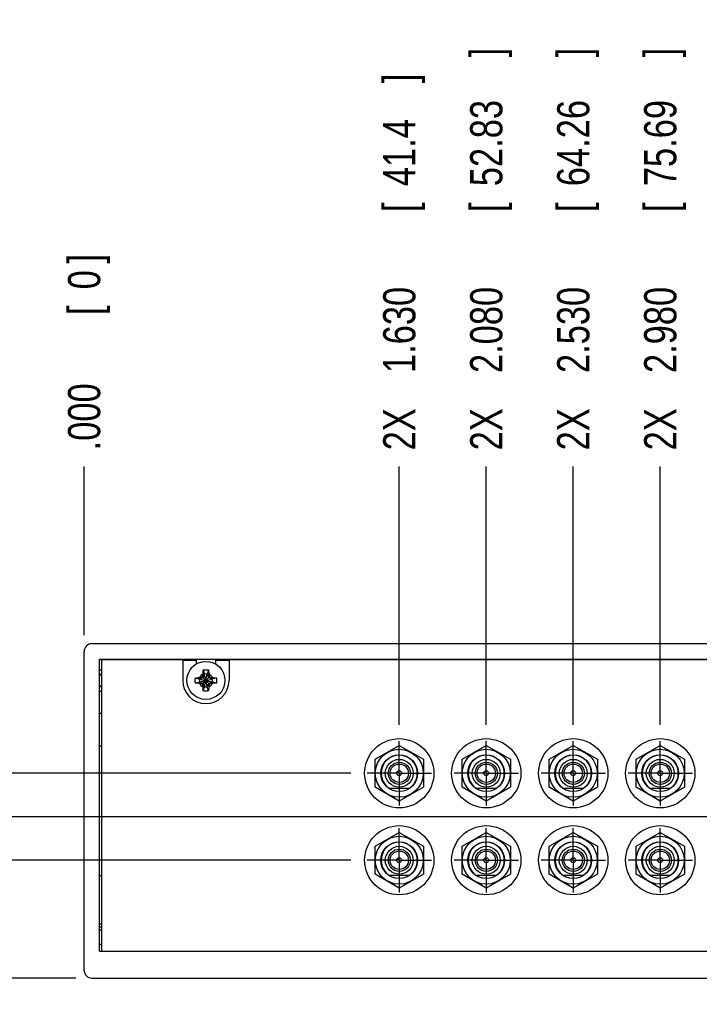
# Model space of a CAD drawing. Header units: inches. Extents: x 0 to 34, y 0 to 22.
# Tile 2 of 24: x 6.1 to 8.7, y 5.5 to 9.3. Entities that reach past the tile are written whole.
import ezdxf

# ---------------------------------------------------------------- set-up
doc = ezdxf.new("R2010")
doc.units = ezdxf.units.IN
doc.header["$LTSCALE"] = 1.87
doc.header["$MEASUREMENT"] = 0
doc.linetypes.add('CENTER', pattern=[0.6, 0.375, -0.075, 0.075, -0.075])
doc.layers.get('0').update_dxf_attribs({"linetype": 'CONTINUOUS'})
doc.layers.add('DEFAULT_1', color=7, linetype='CENTER')
doc.layers.add('DIMENSIONS', color=7, linetype='CONTINUOUS')
doc.styles.get("Standard").update_dxf_attribs({"font": 'txt', "width": 0.8})
doc.dimstyles.new('DIMSTYLE_2', dxfattribs={"dimtxt": 0.125, "dimasz": 0.18, "dimexe": 0.18, "dimexo": 0.0625, "dimgap": 0.09, "dimtad": 0, "dimtih": 1, "dimtoh": 1, "dimdec": 3, "dimlfac": 1.333333, "dimzin": 4, "dimdsep": 46, "dimtxsty": 'STANDARD', "dimblk": '_FILLED', "dimblk1": '_FILLED', "dimblk2": '_FILLED', "dimcen": 0.09, "dimadec": 0, "dimazin": 0, "dimtp": 0.01, "dimtm": 0.01, "dimtfac": 1, "dimtdec": 3, "dimtofl": 0, "dimtmove": 0, "dimatfit": 3, "dimldrblk": '_FILLED', "dimfxl": 1, "dimtolj": 1, "dimtzin": 4, "dimarcsym": 0})

# ---------------------------------------------------------------- blocks, each defined once
blk = doc.blocks.new('*D1')
at = {"layer": 'DIMENSIONS', "color": 2, "linetype": 'CONTINUOUS'}
blk.add_line((7.3912, 6.0645), (5.6688, 6.0645), dxfattribs=at)
at = {"layer": 'DIMENSIONS', "color": 2, "linetype": 'CONTINUOUS', "width": 0.8}
for s, p in [('8X ', (4.0813, 6.002)), ('.610', (4.3813, 6.002)), ('[', (4.9063, 6.002)), ('15.49', (5.0063, 6.002)), (']', (5.5063, 6.002))]:
    blk.add_text(s, height=0.125, dxfattribs=at).set_placement(p)
blk = doc.blocks.new('_FILLED')
at = {"color": 0, "linetype": 'BYBLOCK'}
blk.add_solid([(0, 0), (-1, 0.174), (-1, -0.174)], dxfattribs=at)
blk = doc.blocks.new('*D2')
at = {"layer": 'DIMENSIONS', "color": 2, "linetype": 'CONTINUOUS'}
blk.add_line((7.3912, 6.402), (5.6688, 6.402), dxfattribs=at)
at = {"layer": 'DIMENSIONS', "color": 2, "linetype": 'CONTINUOUS', "width": 0.8}
for s, p in [('10X ', (3.8813, 6.3395)), ('1.060', (4.2813, 6.3395)), ('[', (4.9063, 6.3395)), ('26.92', (5.0063, 6.3395)), (']', (5.5063, 6.3395))]:
    blk.add_text(s, height=0.125, dxfattribs=at).set_placement(p)
blk = doc.blocks.new('*D3')
at = {"layer": 'DIMENSIONS', "color": 2, "linetype": 'CONTINUOUS'}
blk.add_line((10.1346, 6.2332), (5.6688, 6.2332), dxfattribs=at)
at = {"layer": 'DIMENSIONS', "color": 2, "linetype": 'CONTINUOUS', "width": 0.8}
for s, p in [('[', (4.9063, 6.1707)), (']', (5.5063, 6.1707)), ('2X ', (4.0813, 6.1707)), ('.835', (4.3813, 6.1707)), ('21.21', (5.0063, 6.1707))]:
    blk.add_text(s, height=0.125, dxfattribs=at).set_placement(p)
blk = doc.blocks.new('*D4')
at = {"layer": 'DIMENSIONS', "color": 2, "linetype": 'CONTINUOUS'}
blk.add_line((6.3238, 5.6071), (5.6688, 5.6071), dxfattribs=at)
at = {"layer": 'DIMENSIONS', "color": 2, "linetype": 'CONTINUOUS', "width": 0.8}
for s, p in [('.000', (4.7813, 5.5446)), ('[', (5.3063, 5.5446)), ('0', (5.4063, 5.5446)), (']', (5.5063, 5.5446))]:
    blk.add_text(s, height=0.125, dxfattribs=at).set_placement(p)
blk = doc.blocks.new('*D12')
at = {"layer": 'DIMENSIONS', "color": 2, "linetype": 'CONTINUOUS'}
blk.add_line((7.5788, 6.5895), (7.5788, 7.5921), dxfattribs=at)
at = {"layer": 'DIMENSIONS', "color": 2, "linetype": 'CONTINUOUS', "width": 0.8}
for s, p in [(']', (7.6413, 9.0796)), ('41.4', (7.6413, 8.6796)), ('[', (7.6413, 8.5796)), ('1.630', (7.6413, 7.9546)), ('2X ', (7.6413, 7.6546))]:
    blk.add_text(s, height=0.125, rotation=90, dxfattribs=at).set_placement(p)
blk = doc.blocks.new('*D13')
at = {"layer": 'DIMENSIONS', "color": 2, "linetype": 'CONTINUOUS'}
blk.add_line((7.9163, 6.5895), (7.9163, 7.5921), dxfattribs=at)
at = {"layer": 'DIMENSIONS', "color": 2, "linetype": 'CONTINUOUS', "width": 0.8}
for s, p in [(']', (7.9788, 9.1796)), ('52.83', (7.9788, 8.6796)), ('[', (7.9788, 8.5796)), ('2.080', (7.9788, 7.9546)), ('2X ', (7.9788, 7.6546))]:
    blk.add_text(s, height=0.125, rotation=90, dxfattribs=at).set_placement(p)
blk = doc.blocks.new('*D14')
at = {"layer": 'DIMENSIONS', "color": 2, "linetype": 'CONTINUOUS'}
blk.add_line((8.2538, 6.5895), (8.2538, 7.5921), dxfattribs=at)
at = {"layer": 'DIMENSIONS', "color": 2, "linetype": 'CONTINUOUS', "width": 0.8}
for s, p in [(']', (8.3163, 9.1796)), ('64.26', (8.3163, 8.6796)), ('[', (8.3163, 8.5796)), ('2.530', (8.3163, 7.9546)), ('2X ', (8.3163, 7.6546))]:
    blk.add_text(s, height=0.125, rotation=90, dxfattribs=at).set_placement(p)
blk = doc.blocks.new('*D15')
at = {"layer": 'DIMENSIONS', "color": 2, "linetype": 'CONTINUOUS'}
blk.add_line((8.5913, 6.5895), (8.5913, 7.5921), dxfattribs=at)
at = {"layer": 'DIMENSIONS', "color": 2, "linetype": 'CONTINUOUS', "width": 0.8}
for s, p in [(']', (8.6538, 9.1796)), ('75.69', (8.6538, 8.6796)), ('[', (8.6538, 8.5796)), ('2.980', (8.6538, 7.9546)), ('2X ', (8.6538, 7.6546))]:
    blk.add_text(s, height=0.125, rotation=90, dxfattribs=at).set_placement(p)
blk = doc.blocks.new('*D16')
at = {"layer": 'DIMENSIONS', "color": 2, "linetype": 'CONTINUOUS'}
blk.add_line((8.9288, 6.5895), (8.9288, 7.5921), dxfattribs=at)
at = {"layer": 'DIMENSIONS', "color": 2, "linetype": 'CONTINUOUS', "width": 0.8}
for s, p in [(']', (8.9913, 9.1796)), ('87.12', (8.9913, 8.6796)), ('[', (8.9913, 8.5796)), ('3.430', (8.9913, 7.9546)), ('2X ', (8.9913, 7.6546))]:
    blk.add_text(s, height=0.125, rotation=90, dxfattribs=at).set_placement(p)
blk = doc.blocks.new('*D17')
at = {"layer": 'DIMENSIONS', "color": 2, "linetype": 'CONTINUOUS'}
blk.add_line((9.2663, 6.5895), (9.2663, 7.5921), dxfattribs=at)
at = {"layer": 'DIMENSIONS', "color": 2, "linetype": 'CONTINUOUS', "width": 0.8}
for s, p in [(']', (9.3288, 9.1796)), ('98.55', (9.3288, 8.6796)), ('[', (9.3288, 8.5796)), ('3.880', (9.3288, 7.9546)), ('2X ', (9.3288, 7.6546))]:
    blk.add_text(s, height=0.125, rotation=90, dxfattribs=at).set_placement(p)
blk = doc.blocks.new('*D18')
at = {"layer": 'DIMENSIONS', "color": 2, "linetype": 'CONTINUOUS'}
blk.add_line((9.6038, 6.5895), (9.6038, 7.5921), dxfattribs=at)
at = {"layer": 'DIMENSIONS', "color": 2, "linetype": 'CONTINUOUS', "width": 0.8}
for s, p in [(']', (9.6663, 9.2796)), ('109.98', (9.6663, 8.6796)), ('[', (9.6663, 8.5796)), ('4.330', (9.6663, 7.9546)), ('2X ', (9.6663, 7.6546))]:
    blk.add_text(s, height=0.125, rotation=90, dxfattribs=at).set_placement(p)
blk = doc.blocks.new('*D19')
at = {"layer": 'DIMENSIONS', "color": 2, "linetype": 'CONTINUOUS'}
blk.add_line((9.9413, 6.5895), (9.9413, 7.5921), dxfattribs=at)
at = {"layer": 'DIMENSIONS', "color": 2, "linetype": 'CONTINUOUS', "width": 0.8}
for s, p in [(']', (10.0038, 9.2796)), ('121.41', (10.0038, 8.6796)), ('[', (10.0038, 8.5796)), ('4.780', (10.0038, 7.9546)), ('2X ', (10.0038, 7.6546))]:
    blk.add_text(s, height=0.125, rotation=90, dxfattribs=at).set_placement(p)
blk = doc.blocks.new('*D20')
at = {"layer": 'DIMENSIONS', "color": 2, "linetype": 'CONTINUOUS'}
blk.add_line((10.3222, 6.4208), (10.3222, 7.5921), dxfattribs=at)
at = {"layer": 'DIMENSIONS', "color": 2, "linetype": 'CONTINUOUS', "width": 0.8}
for s, p in [(']', (10.3847, 8.9796)), ('134.31', (10.3847, 8.3796)), ('[', (10.3847, 8.2796)), ('5.288', (10.3847, 7.6546))]:
    blk.add_text(s, height=0.125, rotation=90, dxfattribs=at).set_placement(p)
blk = doc.blocks.new('*D21')
at = {"layer": 'DIMENSIONS', "color": 2, "linetype": 'CONTINUOUS'}
blk.add_line((11.4354, 6.4208), (11.4354, 7.5921), dxfattribs=at)
at = {"layer": 'DIMENSIONS', "color": 2, "linetype": 'CONTINUOUS', "width": 0.8}
for s, p in [(']', (11.4979, 8.9796)), ('172.01', (11.4979, 8.3796)), ('[', (11.4979, 8.2796)), ('6.772', (11.4979, 7.6546))]:
    blk.add_text(s, height=0.125, rotation=90, dxfattribs=at).set_placement(p)
blk = doc.blocks.new('*D22')
at = {"layer": 'DIMENSIONS', "color": 2, "linetype": 'CONTINUOUS'}
blk.add_line((11.8163, 6.5895), (11.8163, 7.5921), dxfattribs=at)
at = {"layer": 'DIMENSIONS', "color": 2, "linetype": 'CONTINUOUS', "width": 0.8}
for s, p in [(']', (11.8788, 8.9796)), ('184.91', (11.8788, 8.3796)), ('[', (11.8788, 8.2796)), ('7.280', (11.8788, 7.6546))]:
    blk.add_text(s, height=0.125, rotation=90, dxfattribs=at).set_placement(p)
blk = doc.blocks.new('*D23')
at = {"layer": 'DIMENSIONS', "color": 2, "linetype": 'CONTINUOUS'}
blk.add_line((12.1538, 6.5895), (12.1538, 7.5921), dxfattribs=at)
at = {"layer": 'DIMENSIONS', "color": 2, "linetype": 'CONTINUOUS', "width": 0.8}
for s, p in [(']', (12.2163, 8.9796)), ('196.34', (12.2163, 8.3796)), ('[', (12.2163, 8.2796)), ('7.730', (12.2163, 7.6546))]:
    blk.add_text(s, height=0.125, rotation=90, dxfattribs=at).set_placement(p)
blk = doc.blocks.new('*D24')
at = {"layer": 'DIMENSIONS', "color": 2, "linetype": 'CONTINUOUS'}
blk.add_line((6.3563, 6.9371), (6.3563, 7.5921), dxfattribs=at)
at = {"layer": 'DIMENSIONS', "color": 2, "linetype": 'CONTINUOUS', "width": 0.8}
for s, p in [(']', (6.4188, 8.3796)), ('0', (6.4188, 8.2796)), ('[', (6.4188, 8.1796)), ('.000', (6.4188, 7.6546))]:
    blk.add_text(s, height=0.125, rotation=90, dxfattribs=at).set_placement(p)

msp = doc.modelspace()

# ---------------------------------------------------------------- linework, layer by layer
at = {"color": 7, "linetype": 'CONTINUOUS'}
for p, q in [((15.37127, 6.90456), (6.38627, 6.90456)), ((6.35627, 5.63706), (6.35627, 6.87456)), ((6.41627, 5.71206), (6.41627, 6.84456)), ((6.41627, 6.84456), (15.34127, 6.84456)), ((6.42377, 6.84231), (6.42377, 5.71206)), ((6.73877, 6.84231), (6.42377, 6.84231)), ((6.73877, 6.84231), (6.73877, 6.76206)), ((6.73877, 6.84081), (6.79127, 6.84081)), ((6.79127, 6.84081), (6.79127, 6.82564)), ((6.86627, 6.84081), (6.86627, 6.82564)), ((6.86627, 6.84081), (6.91877, 6.84081)), ((6.91877, 6.84231), (6.91877, 6.76206)), ((9.43877, 6.84231), (6.91877, 6.84231)), ((6.41627, 6.80331), (6.42377, 6.80331)), ((6.81855, 6.8025), (6.8236, 6.78677)), ((6.839, 6.8025), (6.83394, 6.78677)), ((6.41627, 6.78365), (6.42377, 6.78365)), ((6.78833, 6.77228), (6.80406, 6.76723)), ((6.80406, 6.76723), (6.85348, 6.75689)), ((6.80613, 6.76723), (6.80406, 6.76723)), ((6.80406, 6.75689), (6.85348, 6.76723)), ((6.81721, 6.77362), (6.80613, 6.76723)), ((6.809, 6.7731), (6.80613, 6.76723)), ((6.80613, 6.76723), (6.85142, 6.75689)), ((6.80613, 6.75689), (6.85142, 6.76723)), ((6.81451, 6.7478), (6.84303, 6.77632)), ((6.84303, 6.7478), (6.81451, 6.77632)), ((6.8236, 6.78471), (6.81721, 6.77362)), ((6.81773, 6.78184), (6.8236, 6.78471)), ((6.8236, 6.78677), (6.8236, 6.78471)), ((6.8236, 6.73735), (6.83394, 6.78677)), ((6.83394, 6.73735), (6.8236, 6.78677)), ((6.8236, 6.73942), (6.83394, 6.78471)), ((6.83394, 6.73942), (6.8236, 6.78471)), ((6.83394, 6.78471), (6.83394, 6.78677)), ((6.84034, 6.77362), (6.83394, 6.78471)), ((6.83394, 6.78471), (6.83981, 6.78184)), ((6.85142, 6.76723), (6.84034, 6.77362)), ((6.84855, 6.7731), (6.85142, 6.76723)), ((6.85348, 6.76723), (6.85142, 6.76723)), ((6.86921, 6.77228), (6.85348, 6.76723)), ((6.42377, 6.74047), (6.41627, 6.74047)), ((6.78833, 6.75184), (6.80406, 6.75689)), ((6.80406, 6.75689), (6.80613, 6.75689)), ((6.809, 6.75102), (6.80613, 6.75689)), ((6.80613, 6.75689), (6.81721, 6.7505)), ((6.81721, 6.7505), (6.8236, 6.73942)), ((6.8236, 6.73942), (6.81773, 6.74229)), ((6.81855, 6.72162), (6.8236, 6.73735)), ((6.8236, 6.73942), (6.8236, 6.73735)), ((6.83394, 6.73942), (6.84034, 6.7505)), ((6.83981, 6.74229), (6.83394, 6.73942)), ((6.83394, 6.73735), (6.83394, 6.73942)), ((6.839, 6.72162), (6.83394, 6.73735)), ((6.84034, 6.7505), (6.85142, 6.75689)), ((6.85142, 6.75689), (6.84855, 6.75102)), ((6.85142, 6.75689), (6.85348, 6.75689)), ((6.86921, 6.75184), (6.85348, 6.75689)), ((6.41627, 6.72081), (6.42377, 6.72081)), ((6.41627, 6.63456), (6.42377, 6.63456)), ((6.42377, 6.50706), (6.41627, 6.50706)), ((7.48502, 6.45609), (7.57877, 6.51022)), ((7.57877, 6.51022), (7.67252, 6.45609)), ((7.82252, 6.45609), (7.91627, 6.51022)), ((7.91627, 6.51022), (8.01002, 6.45609)), ((8.16002, 6.45609), (8.25377, 6.51022)), ((8.25377, 6.51022), (8.34752, 6.45609)), ((8.49752, 6.45609), (8.59127, 6.51022)), ((8.59127, 6.51022), (8.68502, 6.45609)), ((7.48502, 6.34784), (7.48502, 6.45609)), ((7.67252, 6.45609), (7.67252, 6.34784)), ((7.82252, 6.34784), (7.82252, 6.45609)), ((8.01002, 6.45609), (8.01002, 6.34784)), ((8.16002, 6.34784), (8.16002, 6.45609)), ((8.34752, 6.45609), (8.34752, 6.34784)), ((8.49752, 6.34784), (8.49752, 6.45609)), ((8.68502, 6.45609), (8.68502, 6.34784)), ((7.57877, 6.29371), (7.48502, 6.34784)), ((7.53845, 6.34459), (7.61909, 6.34459)), ((7.67252, 6.34784), (7.57877, 6.29371)), ((7.91627, 6.29371), (7.82252, 6.34784)), ((7.87595, 6.34459), (7.95659, 6.34459)), ((8.01002, 6.34784), (7.91627, 6.29371)), ((8.25377, 6.29371), (8.16002, 6.34784)), ((8.21345, 6.34459), (8.29409, 6.34459)), ((8.34752, 6.34784), (8.25377, 6.29371)), ((8.59127, 6.29371), (8.49752, 6.34784)), ((8.55095, 6.34459), (8.63159, 6.34459)), ((8.68502, 6.34784), (8.59127, 6.29371)), ((7.48502, 6.11859), (7.57877, 6.17272)), ((7.57877, 6.17272), (7.67252, 6.11859)), ((7.82252, 6.11859), (7.91627, 6.17272)), ((7.91627, 6.17272), (8.01002, 6.11859)), ((8.16002, 6.11859), (8.25377, 6.17272)), ((8.25377, 6.17272), (8.34752, 6.11859)), ((8.49752, 6.11859), (8.59127, 6.17272)), ((8.59127, 6.17272), (8.68502, 6.11859)), ((7.48502, 6.01034), (7.48502, 6.11859)), ((7.67252, 6.11859), (7.67252, 6.01034)), ((7.82252, 6.01034), (7.82252, 6.11859)), ((8.01002, 6.11859), (8.01002, 6.01034)), ((8.16002, 6.01034), (8.16002, 6.11859)), ((8.34752, 6.11859), (8.34752, 6.01034)), ((8.49752, 6.01034), (8.49752, 6.11859)), ((8.68502, 6.11859), (8.68502, 6.01034)), ((6.42377, 6.00456), (6.41627, 6.00456)), ((7.57877, 5.95621), (7.48502, 6.01034)), ((7.53845, 6.00709), (7.61909, 6.00709)), ((7.67252, 6.01034), (7.57877, 5.95621)), ((7.91627, 5.95621), (7.82252, 6.01034)), ((7.87595, 6.00709), (7.95659, 6.00709)), ((8.01002, 6.01034), (7.91627, 5.95621)), ((8.25377, 5.95621), (8.16002, 6.01034)), ((8.21345, 6.00709), (8.29409, 6.00709)), ((8.34752, 6.01034), (8.25377, 5.95621)), ((8.59127, 5.95621), (8.49752, 6.01034)), ((8.55095, 6.00709), (8.63159, 6.00709)), ((8.68502, 6.01034), (8.59127, 5.95621)), ((6.42377, 5.81706), (6.41627, 5.81706)), ((6.41627, 5.80581), (6.42377, 5.80581)), ((6.41627, 5.79456), (6.42377, 5.79456)), ((6.41627, 5.73831), (6.42377, 5.73831)), ((6.41627, 5.71206), (15.34127, 5.71206)), ((6.38627, 5.60706), (15.37127, 5.60706))]:
    msp.add_line(p, q, dxfattribs=at)
at = {"color": 9, "linetype": 'CONTINUOUS'}
for p, q in [((6.41627, 6.7863), (6.42377, 6.7863)), ((6.42377, 6.73782), (6.41627, 6.73782))]:
    msp.add_line(p, q, dxfattribs=at)
at = {"color": 7, "linetype": 'CONTINUOUS'}
for centre, radius in [((6.82877, 6.76206), 0.07382), ((7.57877, 6.40197), 0.13425), ((7.91627, 6.40197), 0.13425), ((8.25377, 6.40197), 0.13425), ((8.59127, 6.40197), 0.13425), ((7.57877, 6.40197), 0.093), ((7.91627, 6.40197), 0.093), ((8.25377, 6.40197), 0.093), ((8.59127, 6.40197), 0.093), ((7.57877, 6.40197), 0.07125), ((7.91627, 6.40197), 0.07125), ((8.25377, 6.40197), 0.07125), ((8.59127, 6.40197), 0.07125), ((7.57877, 6.40197), 0.054), ((7.57877, 6.40197), 0.04312), ((7.57877, 6.40197), 0.03562), ((7.91627, 6.40197), 0.054), ((7.91627, 6.40197), 0.04312), ((7.91627, 6.40197), 0.03562), ((8.25377, 6.40197), 0.054), ((8.25377, 6.40197), 0.04312), ((8.25377, 6.40197), 0.03562), ((8.59127, 6.40197), 0.054), ((8.59127, 6.40197), 0.04312), ((8.59127, 6.40197), 0.03562), ((7.57877, 6.40197), 0.00953), ((7.91627, 6.40197), 0.00953), ((8.25377, 6.40197), 0.00953), ((8.59127, 6.40197), 0.00953), ((7.57877, 6.06447), 0.13425), ((7.91627, 6.06447), 0.13425), ((8.25377, 6.06447), 0.13425), ((8.59127, 6.06447), 0.13425), ((7.57877, 6.06447), 0.093), ((7.91627, 6.06447), 0.093), ((8.25377, 6.06447), 0.093), ((8.59127, 6.06447), 0.093), ((7.57877, 6.06447), 0.07125), ((7.57877, 6.06447), 0.054), ((7.91627, 6.06447), 0.07125), ((7.91627, 6.06447), 0.054), ((8.25377, 6.06447), 0.07125), ((8.25377, 6.06447), 0.054), ((8.59127, 6.06447), 0.07125), ((8.59127, 6.06447), 0.054), ((7.57877, 6.06447), 0.04312), ((7.57877, 6.06447), 0.03562), ((7.91627, 6.06447), 0.04312), ((7.91627, 6.06447), 0.03562), ((8.25377, 6.06447), 0.04312), ((8.25377, 6.06447), 0.03562), ((8.59127, 6.06447), 0.04312), ((8.59127, 6.06447), 0.03562), ((7.57877, 6.06447), 0.00953), ((7.91627, 6.06447), 0.00953), ((8.25377, 6.06447), 0.00953), ((8.59127, 6.06447), 0.00953)]:
    msp.add_circle(centre, radius, dxfattribs=at)
for centre, radius, start, end in [((6.38627, 6.87456), 0.03, 90, 180), ((6.82877, 6.76206), 0.09, 180, 360), ((6.82877, 6.76206), 0.02525, 168.18933, 191.81067), ((6.82877, 6.76206), 0.02525, 78.18933, 101.81067), ((6.82877, 6.76206), 0.02525, 348.18933, 11.81067), ((6.82877, 6.76206), 0.02525, 258.18933, 281.81067), ((7.57877, 6.40197), 0.07013, 305.0968, 234.9032), ((7.91627, 6.40197), 0.07013, 305.0968, 234.9032), ((8.25377, 6.40197), 0.07013, 305.0968, 234.9032), ((8.59127, 6.40197), 0.07013, 305.0968, 234.9032), ((7.57877, 6.06447), 0.07013, 305.0968, 234.9032), ((7.91627, 6.06447), 0.07013, 305.0968, 234.9032), ((8.25377, 6.06447), 0.07013, 305.0968, 234.9032), ((8.59127, 6.06447), 0.07013, 305.0968, 234.9032), ((6.38627, 5.63706), 0.03, 180, 270)]:
    msp.add_arc(centre, radius, start, end, dxfattribs=at)
at = {"color": 9, "linetype": 'CONTINUOUS'}
for start, end in [(113.44647, 156.55353), (23.44647, 66.55353), (203.44647, 246.55353), (293.44647, 336.55353)]:
    msp.add_arc((6.82877, 6.76206), 0.02741, start, end, dxfattribs=at)
at = {"color": 7, "linetype": 'CONTINUOUS'}
for points, knots in [([(6.81787, 6.78721), (6.81788, 6.7876), (6.8179, 6.7884), (6.81794, 6.78964), (6.81798, 6.79097), (6.81804, 6.79241), (6.8181, 6.79396), (6.81817, 6.79562), (6.81825, 6.79735), (6.81834, 6.79909), (6.81844, 6.80081), (6.81851, 6.80195), (6.81855, 6.8025)], [0, 0, 0, 0, 0.0763278, 0.1568481, 0.2432053, 0.3369839, 0.4391958, 0.5483589, 0.6620583, 0.777248, 0.8908715, 1, 1, 1, 1]), ([(6.81855, 6.8025), (6.81903, 6.80262), (6.81998, 6.80285), (6.82143, 6.80313), (6.82289, 6.80337), (6.82435, 6.80355), (6.82582, 6.80368), (6.8273, 6.80376), (6.82877, 6.80378), (6.83025, 6.80376), (6.83172, 6.80368), (6.83319, 6.80355), (6.83466, 6.80337), (6.83611, 6.80313), (6.83756, 6.80285), (6.83852, 6.80262), (6.839, 6.8025)], [0, 0, 0, 0, 0.0714283, 0.1428566, 0.2142852, 0.2857138, 0.3571425, 0.4285712, 0.5, 0.5714288, 0.6428575, 0.7142862, 0.7857148, 0.8571434, 0.9285717, 1, 1, 1, 1]), ([(6.839, 6.8025), (6.83903, 6.80196), (6.8391, 6.80085), (6.83919, 6.79917), (6.83928, 6.79747), (6.83937, 6.79576), (6.83944, 6.7941), (6.8395, 6.79252), (6.83956, 6.79104), (6.83961, 6.78968), (6.83964, 6.78842), (6.83967, 6.7876), (6.83968, 6.78721)], [0, 0, 0, 0, 0.1066423, 0.2171959, 0.3296411, 0.4418773, 0.5515771, 0.6557475, 0.7519173, 0.8405428, 0.9228194, 1, 1, 1, 1]), ([(6.78706, 6.76206), (6.78706, 6.76255), (6.78707, 6.76354), (6.78715, 6.76501), (6.78728, 6.76648), (6.78746, 6.76794), (6.7877, 6.7694), (6.78798, 6.77085), (6.78821, 6.77181), (6.78833, 6.77228)], [0, 0, 0, 0, 0.1428588, 0.2857114, 0.4285757, 0.5714259, 0.71429, 0.857142, 1, 1, 1, 1]), ([(6.78833, 6.75184), (6.78821, 6.75231), (6.78798, 6.75327), (6.7877, 6.75472), (6.78746, 6.75618), (6.78728, 6.75764), (6.78715, 6.75911), (6.78707, 6.76058), (6.78706, 6.76157), (6.78706, 6.76206)], [0, 0, 0, 0, 0.1428581, 0.28571, 0.4285741, 0.5714243, 0.7142886, 0.8571412, 1, 1, 1, 1]), ([(6.78833, 6.77228), (6.78887, 6.77232), (6.78998, 6.77239), (6.79166, 6.77248), (6.79337, 6.77257), (6.79507, 6.77266), (6.79673, 6.77273), (6.79832, 6.77279), (6.79979, 6.77285), (6.80115, 6.77289), (6.80242, 6.77293), (6.80323, 6.77296), (6.80362, 6.77297)], [0, 0, 0, 0, 0.1066423, 0.2171959, 0.3296411, 0.4418773, 0.551577, 0.6557475, 0.7519173, 0.8405428, 0.9228194, 1, 1, 1, 1]), ([(6.80362, 6.77297), (6.80404, 6.77298), (6.80483, 6.773), (6.80598, 6.77303), (6.80704, 6.77305), (6.80804, 6.77308), (6.80869, 6.77309), (6.809, 6.7731)], [0, 0, 0, 0, 0.2299252, 0.4428537, 0.6408061, 0.8258295, 1, 1, 1, 1]), ([(6.809, 6.7731), (6.80923, 6.77323), (6.80969, 6.77351), (6.81039, 6.77391), (6.81107, 6.77432), (6.81176, 6.77472), (6.81245, 6.77512), (6.81313, 6.77552), (6.81382, 6.77592), (6.81428, 6.77619), (6.81451, 6.77632)], [0, 0, 0, 0, 0.1266376, 0.2522776, 0.377207, 0.5017085, 0.6260527, 0.7504309, 0.8750222, 1, 1, 1, 1]), ([(6.81451, 6.77632), (6.81464, 6.77655), (6.81491, 6.77701), (6.81531, 6.7777), (6.81571, 6.77839), (6.81611, 6.77907), (6.81652, 6.77976), (6.81692, 6.78045), (6.81733, 6.78114), (6.8176, 6.7816), (6.81773, 6.78184)], [0, 0, 0, 0, 0.1249809, 0.2495744, 0.3739541, 0.4982992, 0.6228007, 0.7477287, 0.873366, 1, 1, 1, 1]), ([(6.81773, 6.78184), (6.81774, 6.78215), (6.81776, 6.78279), (6.81778, 6.78379), (6.8178, 6.78486), (6.81783, 6.78601), (6.81785, 6.7868), (6.81787, 6.78721)], [0, 0, 0, 0, 0.1749949, 0.3604938, 0.5585088, 0.7710246, 1, 1, 1, 1]), ([(6.83968, 6.78721), (6.83969, 6.7868), (6.83971, 6.786), (6.83974, 6.78486), (6.83977, 6.78379), (6.83979, 6.78279), (6.8398, 6.78215), (6.83981, 6.78184)], [0, 0, 0, 0, 0.2299253, 0.4428538, 0.6408061, 0.8258295, 1, 1, 1, 1]), ([(6.83981, 6.78184), (6.83995, 6.7816), (6.84022, 6.78114), (6.84062, 6.78045), (6.84103, 6.77976), (6.84143, 6.77907), (6.84183, 6.77839), (6.84223, 6.7777), (6.84263, 6.77701), (6.8429, 6.77655), (6.84303, 6.77632)], [0, 0, 0, 0, 0.1266375, 0.2522775, 0.3772069, 0.5017084, 0.6260526, 0.7504308, 0.8750222, 1, 1, 1, 1]), ([(6.84303, 6.77632), (6.84326, 6.77619), (6.84372, 6.77592), (6.84441, 6.77552), (6.8451, 6.77512), (6.84578, 6.77472), (6.84647, 6.77432), (6.84716, 6.77391), (6.84785, 6.77351), (6.84831, 6.77323), (6.84855, 6.7731)], [0, 0, 0, 0, 0.1249812, 0.249575, 0.3739548, 0.4983, 0.6228015, 0.7477293, 0.8733664, 1, 1, 1, 1]), ([(6.84855, 6.7731), (6.84886, 6.77309), (6.84951, 6.77308), (6.85051, 6.77305), (6.85157, 6.77303), (6.85272, 6.773), (6.85351, 6.77298), (6.85392, 6.77297)], [0, 0, 0, 0, 0.1749949, 0.3604938, 0.5585088, 0.7710246, 1, 1, 1, 1]), ([(6.85392, 6.77297), (6.85431, 6.77296), (6.85511, 6.77293), (6.85635, 6.7729), (6.85768, 6.77285), (6.85912, 6.7728), (6.86068, 6.77273), (6.86233, 6.77266), (6.86406, 6.77258), (6.8658, 6.77249), (6.86752, 6.77239), (6.86866, 6.77232), (6.86921, 6.77228)], [0, 0, 0, 0, 0.0763278, 0.1568481, 0.2432053, 0.3369839, 0.4391958, 0.5483589, 0.6620583, 0.777248, 0.8908715, 1, 1, 1, 1]), ([(6.86921, 6.77228), (6.86934, 6.77181), (6.86956, 6.77085), (6.86985, 6.7694), (6.87008, 6.76794), (6.87026, 6.76648), (6.87039, 6.76501), (6.87047, 6.76354), (6.87049, 6.76255), (6.87049, 6.76206)], [0, 0, 0, 0, 0.1428581, 0.28571, 0.4285741, 0.5714243, 0.7142886, 0.8571412, 1, 1, 1, 1]), ([(6.87049, 6.76206), (6.87049, 6.76157), (6.87047, 6.76058), (6.87039, 6.75911), (6.87026, 6.75764), (6.87008, 6.75618), (6.86985, 6.75472), (6.86956, 6.75327), (6.86934, 6.75231), (6.86921, 6.75184)], [0, 0, 0, 0, 0.1428588, 0.2857114, 0.4285757, 0.5714259, 0.71429, 0.857142, 1, 1, 1, 1]), ([(6.80362, 6.75115), (6.80323, 6.75116), (6.80243, 6.75119), (6.80119, 6.75123), (6.79986, 6.75127), (6.79842, 6.75132), (6.79687, 6.75139), (6.79521, 6.75146), (6.79349, 6.75154), (6.79174, 6.75163), (6.79002, 6.75173), (6.78888, 6.7518), (6.78833, 6.75184)], [0, 0, 0, 0, 0.0763278, 0.1568481, 0.2432053, 0.3369839, 0.4391958, 0.5483589, 0.6620583, 0.777248, 0.8908715, 1, 1, 1, 1]), ([(6.809, 6.75102), (6.80868, 6.75103), (6.80804, 6.75104), (6.80704, 6.75107), (6.80597, 6.75109), (6.80482, 6.75112), (6.80403, 6.75114), (6.80362, 6.75115)], [0, 0, 0, 0, 0.1749949, 0.3604938, 0.5585088, 0.7710246, 1, 1, 1, 1]), ([(6.81451, 6.7478), (6.81428, 6.74793), (6.81382, 6.7482), (6.81313, 6.7486), (6.81245, 6.749), (6.81176, 6.7494), (6.81107, 6.7498), (6.81039, 6.75021), (6.80969, 6.75061), (6.80923, 6.75089), (6.809, 6.75102)], [0, 0, 0, 0, 0.1249809, 0.2495744, 0.3739541, 0.4982993, 0.6228007, 0.7477287, 0.873366, 1, 1, 1, 1]), ([(6.81773, 6.74229), (6.8176, 6.74252), (6.81733, 6.74298), (6.81692, 6.74367), (6.81652, 6.74436), (6.81611, 6.74505), (6.81571, 6.74574), (6.81531, 6.74642), (6.81491, 6.74711), (6.81464, 6.74757), (6.81451, 6.7478)], [0, 0, 0, 0, 0.1266371, 0.2522768, 0.3772061, 0.5017075, 0.6260518, 0.7504303, 0.8750219, 1, 1, 1, 1]), ([(6.81787, 6.73691), (6.81785, 6.73732), (6.81783, 6.73812), (6.8178, 6.73926), (6.81778, 6.74033), (6.81776, 6.74133), (6.81774, 6.74197), (6.81773, 6.74229)], [0, 0, 0, 0, 0.2299253, 0.4428538, 0.6408061, 0.8258295, 1, 1, 1, 1]), ([(6.81855, 6.72162), (6.81851, 6.72216), (6.81845, 6.72327), (6.81835, 6.72495), (6.81826, 6.72666), (6.81818, 6.72836), (6.8181, 6.73002), (6.81804, 6.7316), (6.81798, 6.73308), (6.81794, 6.73444), (6.8179, 6.73571), (6.81788, 6.73652), (6.81787, 6.73691)], [0, 0, 0, 0, 0.1066423, 0.2171959, 0.3296411, 0.4418773, 0.5515771, 0.6557475, 0.7519173, 0.8405428, 0.9228194, 1, 1, 1, 1]), ([(6.83968, 6.73691), (6.83967, 6.73652), (6.83965, 6.73572), (6.83961, 6.73448), (6.83956, 6.73315), (6.83951, 6.73171), (6.83945, 6.73016), (6.83937, 6.7285), (6.83929, 6.72678), (6.8392, 6.72503), (6.8391, 6.72331), (6.83903, 6.72217), (6.839, 6.72162)], [0, 0, 0, 0, 0.0763278, 0.1568481, 0.2432053, 0.3369839, 0.4391958, 0.5483589, 0.6620583, 0.777248, 0.8908715, 1, 1, 1, 1]), ([(6.83981, 6.74229), (6.8398, 6.74197), (6.83979, 6.74133), (6.83977, 6.74033), (6.83974, 6.73926), (6.83971, 6.73811), (6.83969, 6.73732), (6.83968, 6.73691)], [0, 0, 0, 0, 0.1749949, 0.3604938, 0.5585088, 0.7710246, 1, 1, 1, 1]), ([(6.84303, 6.7478), (6.8429, 6.74757), (6.84263, 6.74711), (6.84223, 6.74642), (6.84183, 6.74574), (6.84143, 6.74505), (6.84103, 6.74436), (6.84062, 6.74367), (6.84022, 6.74298), (6.83995, 6.74252), (6.83981, 6.74229)], [0, 0, 0, 0, 0.1249812, 0.249575, 0.3739548, 0.4983, 0.6228015, 0.7477293, 0.8733664, 1, 1, 1, 1]), ([(6.84855, 6.75102), (6.84831, 6.75089), (6.84785, 6.75061), (6.84716, 6.75021), (6.84647, 6.7498), (6.84578, 6.7494), (6.8451, 6.749), (6.84441, 6.7486), (6.84372, 6.7482), (6.84326, 6.74793), (6.84303, 6.7478)], [0, 0, 0, 0, 0.1266375, 0.2522775, 0.3772069, 0.5017084, 0.6260525, 0.7504308, 0.8750222, 1, 1, 1, 1]), ([(6.85392, 6.75115), (6.85351, 6.75114), (6.85272, 6.75112), (6.85157, 6.75109), (6.8505, 6.75107), (6.8495, 6.75104), (6.84886, 6.75103), (6.84855, 6.75102)], [0, 0, 0, 0, 0.2299253, 0.4428538, 0.6408061, 0.8258295, 1, 1, 1, 1]), ([(6.86921, 6.75184), (6.86867, 6.7518), (6.86757, 6.75173), (6.86589, 6.75164), (6.86418, 6.75155), (6.86247, 6.75147), (6.86081, 6.75139), (6.85923, 6.75133), (6.85775, 6.75127), (6.85639, 6.75123), (6.85513, 6.75119), (6.85431, 6.75116), (6.85392, 6.75115)], [0, 0, 0, 0, 0.1066423, 0.2171959, 0.3296411, 0.4418773, 0.5515771, 0.6557475, 0.7519173, 0.8405428, 0.9228194, 1, 1, 1, 1]), ([(6.839, 6.72162), (6.83852, 6.7215), (6.83756, 6.72127), (6.83611, 6.72099), (6.83466, 6.72075), (6.83319, 6.72057), (6.83172, 6.72044), (6.83025, 6.72036), (6.82877, 6.72034), (6.8273, 6.72036), (6.82582, 6.72044), (6.82435, 6.72057), (6.82289, 6.72075), (6.82143, 6.72099), (6.81998, 6.72127), (6.81903, 6.7215), (6.81855, 6.72162)], [0, 0, 0, 0, 0.0714283, 0.1428566, 0.2142852, 0.2857138, 0.3571425, 0.4285712, 0.5, 0.5714288, 0.6428575, 0.7142862, 0.7857148, 0.8571434, 0.9285717, 1, 1, 1, 1])]:
    msp.add_open_spline(points, degree=3, knots=knots, dxfattribs=at)
at = {"layer": 'DEFAULT_1', "color": 7, "linetype": 'CENTER'}
for p, q in [((7.57877, 6.40197), (7.57877, 6.52704)), ((7.91627, 6.40197), (7.91627, 6.52704)), ((8.25377, 6.40197), (8.25377, 6.52704)), ((8.59127, 6.40197), (8.59127, 6.52704)), ((7.57877, 6.40197), (7.4537, 6.40197)), ((7.57877, 6.40197), (7.57877, 6.27689)), ((7.57877, 6.40197), (7.70385, 6.40197)), ((7.91627, 6.40197), (7.7912, 6.40197)), ((7.91627, 6.40197), (7.91627, 6.27689)), ((7.91627, 6.40197), (8.04135, 6.40197)), ((8.25377, 6.40197), (8.1287, 6.40197)), ((8.25377, 6.40197), (8.25377, 6.27689)), ((8.25377, 6.40197), (8.37885, 6.40197)), ((8.59127, 6.40197), (8.4662, 6.40197)), ((8.59127, 6.40197), (8.59127, 6.27689)), ((8.59127, 6.40197), (8.71635, 6.40197)), ((7.57877, 6.06447), (7.57877, 6.18954)), ((7.91627, 6.06447), (7.91627, 6.18954)), ((8.25377, 6.06447), (8.25377, 6.18954)), ((8.59127, 6.06447), (8.59127, 6.18954)), ((7.57877, 6.06447), (7.4537, 6.06447)), ((7.57877, 6.06447), (7.57877, 5.93939)), ((7.57877, 6.06447), (7.70385, 6.06447)), ((7.91627, 6.06447), (7.7912, 6.06447)), ((7.91627, 6.06447), (7.91627, 5.93939)), ((7.91627, 6.06447), (8.04135, 6.06447)), ((8.25377, 6.06447), (8.1287, 6.06447)), ((8.25377, 6.06447), (8.25377, 5.93939)), ((8.25377, 6.06447), (8.37885, 6.06447)), ((8.59127, 6.06447), (8.4662, 6.06447)), ((8.59127, 6.06447), (8.59127, 5.93939)), ((8.59127, 6.06447), (8.71635, 6.06447))]:
    msp.add_line(p, q, dxfattribs=at)

# ---------------------------------------------------------------- dimensions: what is measured, and where the dimension line sits
at = {"layer": 'DIMENSIONS', "color": 2, "linetype": 'CONTINUOUS'}
for feature_location, offset, dtype, origin, text, picture, middle in [((9.60377, 6.58954), (0, 1.00252), 1, (6.35627, 6.87456), '2X <>', '*D18', (9.60377, 8.51706)), ((9.94127, 6.58954), (0, 1.00252), 1, (6.35627, 6.87456), '2X <>', '*D19', (9.94127, 8.51706)), ((7.91627, 6.58954), (0, 1.00252), 1, (6.35627, 6.87456), '2X <>', '*D13', (7.91627, 8.46706)), ((8.25377, 6.58954), (0, 1.00252), 1, (6.35627, 6.87456), '2X <>', '*D14', (8.25377, 8.46706)), ((8.59127, 6.58954), (0, 1.00252), 1, (6.35627, 6.87456), '2X <>', '*D15', (8.59127, 8.46706)), ((8.92877, 6.58954), (0, 1.00252), 1, (6.35627, 6.87456), '2X <>', '*D16', (8.92877, 8.46706)), ((9.26627, 6.58954), (0, 1.00252), 1, (6.35627, 6.87456), '2X <>', '*D17', (9.26627, 8.46706)), ((7.57877, 6.58954), (0, 1.00252), 1, (6.35627, 6.87456), '2X <>', '*D12', (7.57877, 8.41706)), ((7.3912, 6.40197), (-1.72243, 0), 0, (6.38627, 5.60706), '10X <>', '*D2', (4.74377, 6.40197)), ((10.1346, 6.23322), (-4.46583, 0), 0, (6.38627, 5.60706), '2X <>', '*D3', (4.84377, 6.23322)), ((7.3912, 6.06447), (-1.72243, 0), 0, (6.38627, 5.60706), '8X <>', '*D1', (4.84377, 6.06447))]:
    dim = msp.add_ordinate_dim(feature_location=feature_location, offset=offset, dtype=dtype, origin=origin, text=text, dimstyle='DIMSTYLE_2', dxfattribs=at)
    dim.commit()
    dim.dimension.update_dxf_attribs({"geometry": picture, "text_midpoint": middle})
for feature_location, offset, dtype, origin, picture, middle in [((10.32218, 6.42079), (0, 1.17127), 1, (6.35627, 6.87456), '*D20', (10.32218, 8.36706)), ((11.43537, 6.42079), (0, 1.17127), 1, (6.35627, 6.87456), '*D21', (11.43537, 8.36706)), ((11.81627, 6.58954), (0, 1.00252), 1, (6.35627, 6.87456), '*D22', (11.81627, 8.36706)), ((12.15377, 6.58954), (0, 1.00252), 1, (6.35627, 6.87456), '*D23', (12.15377, 8.36706)), ((6.356272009, 6.9370603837), (0, 0.655), 1, (6.356272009, 6.8745603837), '*D24', (6.356272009, 8.0670603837)), ((6.323772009, 5.6070603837), (-0.655, 0), 0, (6.386272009, 5.6070603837), '*D4', (5.193772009, 5.6070603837))]:
    dim = msp.add_ordinate_dim(feature_location=feature_location, offset=offset, dtype=dtype, origin=origin, dimstyle='DIMSTYLE_2', dxfattribs=at)
    dim.commit()
    dim.dimension.update_dxf_attribs({"geometry": picture, "text_midpoint": middle})

doc.saveas('drawing.dxf')
